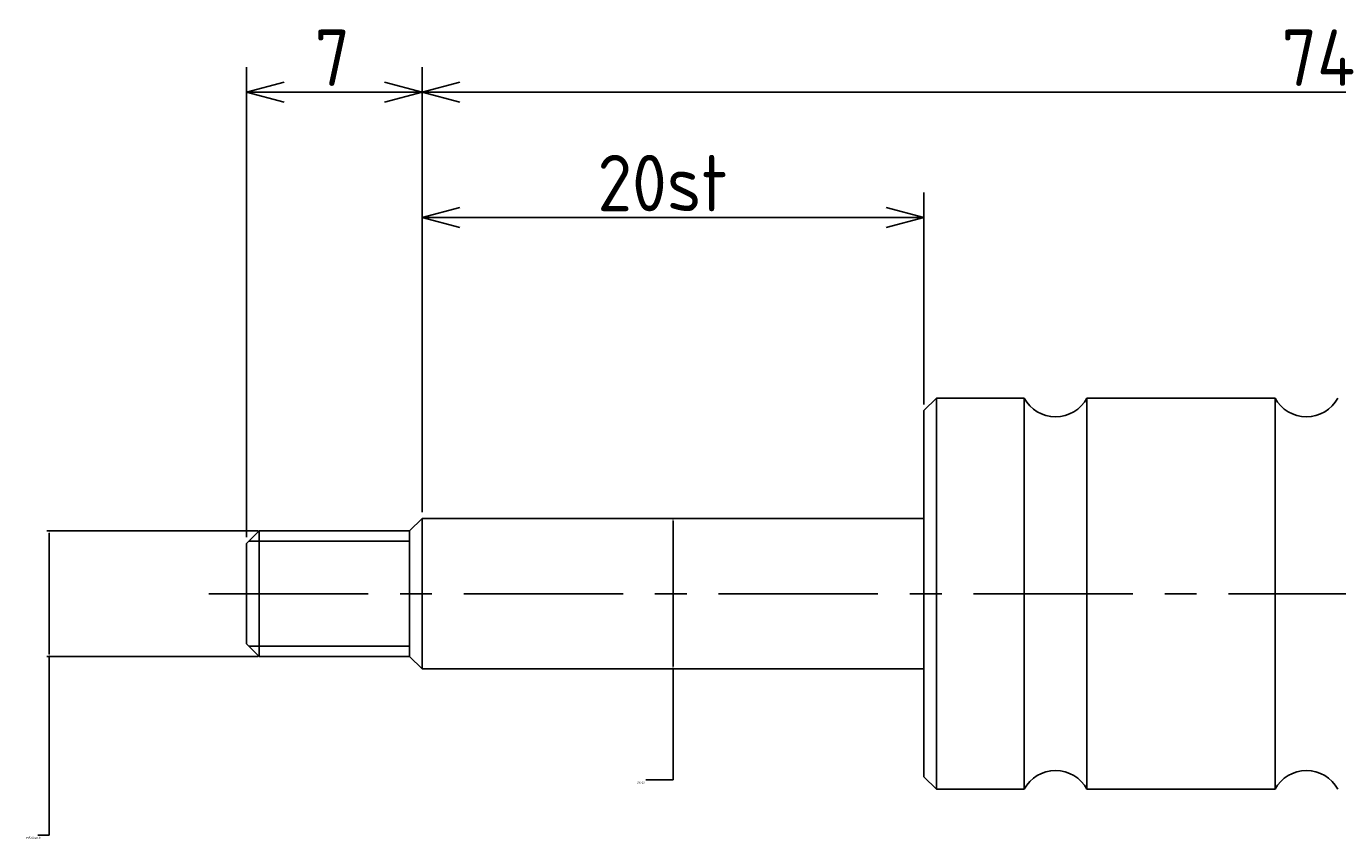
# Model space of a CAD drawing. Extents: x 122 to 227, y 161 to 198.
# Tile 1 of 2: x 122 to 174, y 165 to 198. Entities that reach past the tile are written whole.
import ezdxf

# ---------------------------------------------------------------- set-up
doc = ezdxf.new("R2010")
doc.units = 0
doc.header["$LTSCALE"] = 0.2
doc.linetypes.add('CENTER', pattern=[50.8, 31.75, -6.35, 6.35, -6.35])
doc.layers.get('0').update_dxf_attribs({"linetype": 'CONTINUOUS'})
doc.layers.get('DEFPOINTS').update_dxf_attribs({"linetype": 'CONTINUOUS'})
for name, color, linetype in [('18-0-CON', 3, 'CONTINUOUS'), ('18-2-CEN', 1, 'CENTER'), ('35-0-CON', 7, 'CONTINUOUS')]:
    doc.layers.add(name, color=color, linetype=linetype)
doc.styles.add('DIMENSION', font='isocp.shx', dxfattribs={"bigfont": 'bigfont.shx'})
doc.styles.get("Standard").update_dxf_attribs({"font": 'isocp.shx', "bigfont": 'bigfont.shx'})
doc.dimstyles.get("Standard").update_dxf_attribs({"dimtxt": 0.18, "dimasz": 0.18, "dimexe": 0.18, "dimexo": 0.0625, "dimgap": 0.09, "dimtad": 0, "dimtih": 1, "dimtoh": 1, "dimzin": 0, "dimcen": 0.09, "dimazin": 3, "dimtfac": 1, "dimtofl": 0, "dimtmove": 0, "dimatfit": 3})

# ---------------------------------------------------------------- blocks, each defined once
blk = doc.blocks.new('_OPEN30')
at = {"color": 0, "linetype": 'BYBLOCK'}
for p, q in [((-1, 0.268), (0, 0)), ((0, 0), (-1, -0.268)), ((0, 0), (-1, 0))]:
    blk.add_line(p, q, dxfattribs=at)
blk = doc.blocks.new('*U25')
at = {"layer": '18-0-CON', "color": 161, "style": 'DIMENSION'}
blk.add_text('20st', height=2.25, dxfattribs=at).set_placement((144.357, 190.25))
blk = doc.blocks.new('*D24')
at = {"layer": '18-0-CON', "color": 161}
for p, q in [((137.369, 178.25), (137.369, 191)), ((157.369, 182.55), (157.369, 191)), ((138.869, 190), (155.869, 190))]:
    blk.add_line(p, q, dxfattribs=at)
at = {"layer": 'DEFPOINTS', "color": 0}
for p in [(157.369, 190), (157.369, 182.3), (137.369, 178)]:
    blk.add_point(p, dxfattribs=at)
at = {"layer": '18-0-CON'}
blk.add_blockref('*U25', (0, 0), dxfattribs=at)
at = {"layer": '18-0-CON', "color": 161, "xscale": 1.5, "yscale": 1.5, "zscale": 1.5, "rotation": 180}
blk.add_blockref('_OPEN30', (137.369, 190), dxfattribs=at)
at = {"layer": '18-0-CON', "color": 161, "xscale": 1.5, "yscale": 1.5, "zscale": 1.5}
blk.add_blockref('_OPEN30', (157.369, 190), dxfattribs=at)
blk = doc.blocks.new('*U27')
at = {"layer": '18-0-CON', "color": 161, "style": 'DIMENSION'}
blk.add_text('7', height=2.25, dxfattribs=at).set_placement((133.081, 195.25))
blk = doc.blocks.new('*D26')
at = {"layer": '18-0-CON', "color": 161}
for p, q in [((130.369, 177.25), (130.369, 196)), ((137.369, 178.25), (137.369, 196)), ((135.869, 195), (131.869, 195))]:
    blk.add_line(p, q, dxfattribs=at)
at = {"layer": 'DEFPOINTS', "color": 0}
for p in [(130.369, 195), (137.369, 178), (130.369, 177)]:
    blk.add_point(p, dxfattribs=at)
at = {"layer": '18-0-CON'}
blk.add_blockref('*U27', (0, 0), dxfattribs=at)
at = {"layer": '18-0-CON', "color": 161, "xscale": 1.5, "yscale": 1.5, "zscale": 1.5, "rotation": 180}
blk.add_blockref('_OPEN30', (130.369, 195), dxfattribs=at)
at = {"layer": '18-0-CON', "color": 161, "xscale": 1.5, "yscale": 1.5, "zscale": 1.5}
blk.add_blockref('_OPEN30', (137.369, 195), dxfattribs=at)
blk = doc.blocks.new('*U29')
at = {"layer": '18-0-CON', "color": 161, "style": 'DIMENSION'}
for s, height, p in [('±2', 1.35, (175.003, 196.15)), ('74', 2.25, (171.628, 195.25))]:
    blk.add_text(s, height=height, dxfattribs=at).set_placement(p)
blk = doc.blocks.new('*D28')
at = {"layer": '18-0-CON', "color": 161}
for p, q in [((137.369, 178.25), (137.369, 196)), ((211.369, 182.55), (211.369, 196)), ((138.869, 195), (209.869, 195))]:
    blk.add_line(p, q, dxfattribs=at)
at = {"layer": 'DEFPOINTS', "color": 0}
for p in [(211.369, 195), (211.369, 182.3), (137.369, 178)]:
    blk.add_point(p, dxfattribs=at)
at = {"layer": '18-0-CON'}
blk.add_blockref('*U29', (0, 0), dxfattribs=at)
at = {"layer": '18-0-CON', "color": 161, "xscale": 1.5, "yscale": 1.5, "zscale": 1.5, "rotation": 180}
blk.add_blockref('_OPEN30', (137.369, 195), dxfattribs=at)
at = {"layer": '18-0-CON', "color": 161, "xscale": 1.5, "yscale": 1.5, "zscale": 1.5}
blk.add_blockref('_OPEN30', (211.369, 195), dxfattribs=at)
blk = doc.blocks.new('*D90')
at = {"layer": '18-0-CON', "color": 0}
for p, q in [((147.369, 177.91), (147.369, 172.09)), ((147.369, 167.575), (147.369, 172)), ((146.29, 167.575), (147.369, 167.575))]:
    blk.add_line(p, q, dxfattribs=at)
for points in [[(147.354, 177.91), (147.384, 177.91), (147.369, 178)], [(147.354, 172.09), (147.384, 172.09), (147.369, 172)]]:
    blk.add_solid(points, dxfattribs=at)
at = {"layer": 'DEFPOINTS', "color": 0}
for p in [(147.369, 178), (147.369, 172), (147.369, 172)]:
    blk.add_point(p, dxfattribs=at)
at = {"layer": '18-0-CON', "color": 0}
blk.add_text('%%c6.00', height=0.09, dxfattribs=at).set_placement((145.93, 167.416))
blk = doc.blocks.new('*D91')
at = {"layer": '18-0-CON', "color": 0}
for p, q in [((130.837, 177.5), (122.41, 177.5)), ((122.5, 177.41), (122.5, 172.59)), ((130.837, 172.5), (122.41, 172.5)), ((122.5, 165.372), (122.5, 172.5)), ((122.055, 165.372), (122.5, 165.372))]:
    blk.add_line(p, q, dxfattribs=at)
for points in [[(122.485, 177.41), (122.515, 177.41), (122.5, 177.5)], [(122.485, 172.59), (122.515, 172.59), (122.5, 172.5)]]:
    blk.add_solid(points, dxfattribs=at)
at = {"layer": 'DEFPOINTS', "color": 0}
for p in [(130.869, 177.5), (122.5, 172.5), (130.869, 172.5)]:
    blk.add_point(p, dxfattribs=at)
at = {"layer": '18-0-CON', "color": 0}
blk.add_text('M5.00x0.8', height=0.09, dxfattribs=at).set_placement((121.587, 165.213))

msp = doc.modelspace()

# ---------------------------------------------------------------- linework, layer by layer
at = {"layer": '18-0-CON'}
for p, q in [((130.469, 177.1), (136.869, 177.1)), ((130.469, 172.9), (136.869, 172.9))]:
    msp.add_line(p, q, dxfattribs=at)
at = {"layer": '18-2-CEN'}
msp.add_line((128.869, 175), (219.156, 175), dxfattribs=at)
at = {"layer": '35-0-CON'}
for p, q in [((157.869, 182.8), (157.369, 182.3)), ((161.369, 182.8), (157.869, 182.8)), ((157.869, 182.8), (157.869, 175)), ((161.369, 175), (161.369, 182.8)), ((163.869, 182.8), (171.369, 182.8)), ((163.869, 175), (163.869, 182.8)), ((171.369, 175), (171.369, 182.8)), ((157.369, 175), (157.369, 182.3)), ((137.369, 178), (136.869, 177.5)), ((137.369, 175), (137.369, 178)), ((137.369, 178), (157.369, 178)), ((130.869, 177.5), (130.369, 177)), ((130.869, 177.5), (136.869, 177.5)), ((130.869, 177.5), (130.869, 175)), ((136.869, 177.5), (136.869, 175)), ((130.369, 175), (130.369, 177)), ((130.369, 175), (130.369, 173)), ((130.869, 172.5), (130.869, 175)), ((136.869, 172.5), (136.869, 175)), ((137.369, 175), (137.369, 172)), ((157.369, 175), (157.369, 167.7)), ((157.869, 167.2), (157.869, 175)), ((161.369, 175), (161.369, 167.2)), ((163.869, 175), (163.869, 167.2)), ((171.369, 175), (171.369, 167.2)), ((130.869, 172.5), (130.369, 173)), ((130.869, 172.5), (136.869, 172.5)), ((137.369, 172), (136.869, 172.5)), ((137.369, 172), (157.369, 172)), ((157.869, 167.2), (157.369, 167.7)), ((161.369, 167.2), (157.869, 167.2)), ((163.869, 167.2), (171.369, 167.2))]:
    msp.add_line(p, q, dxfattribs=at)
for centre, start, end in [((162.619, 183.467), 208.0725, 331.9275), ((172.619, 183.467), 208.0725, 331.9275), ((162.619, 166.533), 28.0725, 151.9275), ((172.619, 166.533), 28.0725, 151.9275)]:
    msp.add_arc(centre, 1.417, start, end, dxfattribs=at)

# ---------------------------------------------------------------- dimensions: what is measured, and where the dimension line sits
at = {"layer": '18-0-CON'}
for base, p2, override, picture, middle in [((211.369, 195), (211.369, 182.3), {"dimscale": 0.5, "dimgap": 0.5, "dimtol": 1, "dimlim": 0, "dimtp": 2, "dimtm": 2, "dimtolj": 2}, '*D28', (174.369, 196.375)), ((130.369, 195), (130.369, 177), {"dimscale": 0.5}, '*D26', (133.869, 196.375)), ((157.369, 190), (157.369, 182.3), {"dimscale": 0.5, "dimpost": 'st'}, '*D24', (147.369, 191.375))]:
    dim = msp.add_linear_dim(base=base, p1=(137.369, 178), p2=p2, dimstyle='Standard', override=override, dxfattribs=at)
    dim.commit()
    dim.dimension.update_dxf_attribs({"geometry": picture, "text_midpoint": middle})
for base, p1, p2, override, picture, middle in [((147.369, 172), (147.369, 178), (147.369, 172), {"dimscale": 0.5, "dimpost": '%%c<>', "dimse1": 1, "dimse2": 1, "dimtmove": 1}, '*D90', (146.11, 167.575)), ((122.5, 172.5), (130.869, 177.5), (130.869, 172.5), {"dimscale": 0.5, "dimpost": 'M<>x0.8', "dimtmove": 1}, '*D91', (121.767, 165.372))]:
    dim = msp.add_linear_dim(base=base, p1=p1, p2=p2, angle=90, dimstyle='Standard', override=override, dxfattribs=at)
    dim.commit()
    dim.dimension.update_dxf_attribs({"geometry": picture, "text_midpoint": middle, "dimtype": 128})

doc.saveas('drawing.dxf')
